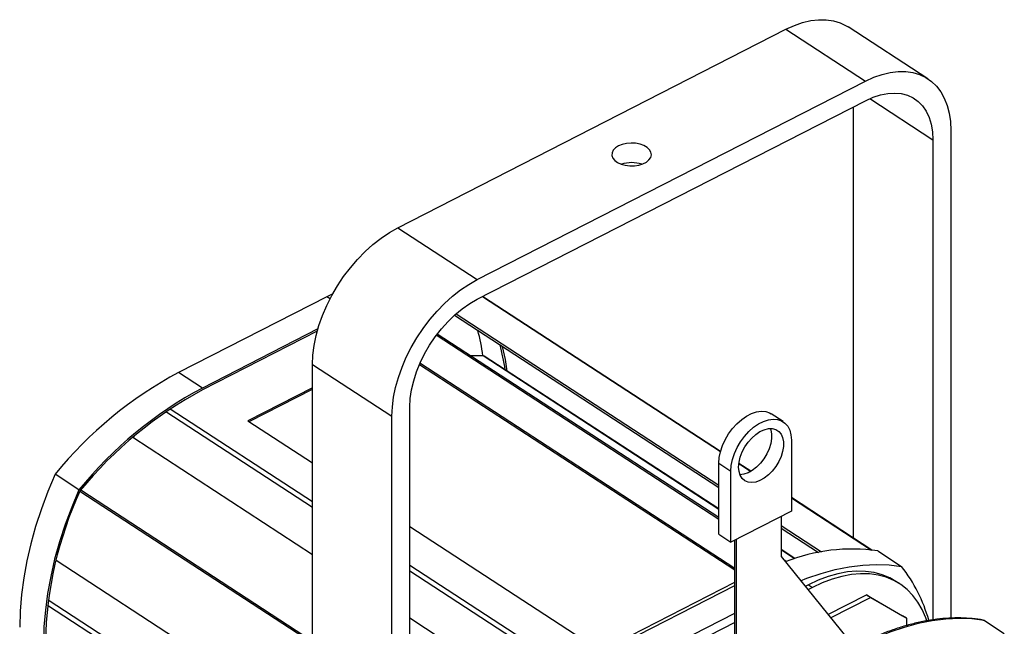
# Model space of a CAD drawing. Header units: millimetres. Extents: x 95 to 1438, y 98 to 1400.
# Tile 3 of 4: x 708 to 1036, y 528 to 730. Entities that reach past the tile are written whole.
import ezdxf

# ---------------------------------------------------------------- set-up
doc = ezdxf.new("R2010")
doc.units = ezdxf.units.MM

msp = doc.modelspace()

# ---------------------------------------------------------------- linework, layer by layer
at = {"color": 7, "linetype": 'Continuous', "lineweight": 25}
for p, q in [((833.75, 660.53), (963.26, 726.74)), ((963.26, 726.74), (989.78, 709.45)), ((1010.53, 710.26), (984.01, 727.55)), ((860.27, 643.24), (989.78, 709.45)), ((860.27, 636.71), (989.78, 702.92)), ((985.72, 700.85), (985.72, 557.04)), ((1012.24, 689.91), (1012.24, 529.74)), ((1018.23, 692.97), (1018.23, 530.31)), ((833.75, 660.53), (860.27, 643.24)), ((810.06, 637.54), (760.65, 612.28)), ((812.09, 638.55), (810.06, 637.54)), ((941.42, 585.92), (862.08, 637.64)), ((852.68, 631.39), (940.86, 573.91)), ((853.22, 631.87), (940.86, 574.74)), ((807.11, 626.78), (768.6, 607.09)), ((806.89, 626.02), (768.6, 606.44)), ((940.86, 563.86), (846.92, 625.09)), ((862.2, 617.87), (858.02, 617.86)), ((940.86, 566.74), (862.57, 617.77)), ((805.3, 614.96), (831.82, 597.67)), ((805.3, 411.16), (805.3, 614.96)), ((841, 614.96), (946.17, 546.41)), ((946.17, 546.9), (841.17, 615.34)), ((768.6, 607.09), (760.65, 612.28)), ((805.3, 607.18), (783.76, 596.17)), ((784.18, 595.89), (805.3, 606.69)), ((837.81, 392.51), (837.81, 600.73)), ((962.32, 595.88), (958.34, 598.47)), ((783.76, 596.17), (805.3, 582.13)), ((831.82, 389.45), (831.82, 597.67)), ((745.36, 590.65), (805.3, 551.58)), ((745.74, 590.97), (745.58, 590.51)), ((965.05, 589.74), (965.05, 566.06)), ((940.86, 582), (944.84, 579.4)), ((940.86, 558.32), (940.86, 582)), ((951.54, 579.32), (947.53, 581.93)), ((727.41, 573.15), (719.46, 578.34)), ((944.84, 555.72), (944.84, 579.4)), ((991.85, 553.05), (965.05, 570.52)), ((965.05, 566.06), (944.84, 555.72)), ((961.6, 564.29), (961.6, 550.86)), ((837.81, 560.94), (901.44, 519.45)), ((961.6, 561.22), (975.08, 552.43)), ((961.6, 560.39), (974.09, 552.25)), ((940.86, 558.32), (944.84, 555.72)), ((946.17, 521.91), (946.17, 556.41)), ((946.7, 521.57), (946.7, 556.68)), ((966.21, 550.21), (961.6, 553.22)), ((993.85, 552.75), (1001.81, 547.56)), ((719.84, 549.64), (719.76, 549.56)), ((719.78, 549.67), (805.3, 493.93)), ((961.6, 550.86), (985.99, 520.76)), ((963.31, 549.22), (962.5, 549.75)), ((901.44, 519.45), (946.17, 542.32)), ((1001.27, 541.73), (999.94, 542.59)), ((903.26, 519.32), (946.17, 541.26)), ((970.73, 541.46), (969.66, 540.91)), ((972.05, 540.59), (970.54, 539.82)), ((970.73, 541.46), (972.05, 540.59)), ((977.26, 531.53), (990.11, 538.1)), ((978.15, 530.44), (991.44, 537.23)), ((991.44, 537.23), (990.11, 538.1)), ((990.11, 538.1), (1002.09, 531.16)), ((991.44, 537.23), (1003.41, 530.29)), ((837.81, 530.39), (879.56, 503.17)), ((946.17, 528.9), (901.1, 505.86)), ((911.21, 514.13), (946.17, 532)), ((1003.41, 530.29), (1002.09, 531.16)), ((1003.41, 530.29), (1003.41, 527.85)), ((1029.46, 529.54), (1036.09, 525.22))]:
    msp.add_line(p, q, dxfattribs=at)
at = {"color": 8, "linetype": 'Continuous', "lineweight": 25}
for p, q in [((991.22, 703.61), (1012.24, 689.91)), ((811.16, 636.82), (810.06, 637.54)), ((862.05, 637.62), (941.41, 585.88)), ((940.86, 563.26), (846.62, 624.69)), ((940.86, 566.6), (862.2, 617.87)), ((805.3, 567.21), (756.36, 599.11)), ((757.88, 600.14), (805.3, 569.23)), ((947.53, 581.9), (951.51, 579.3)), ((727.76, 572.69), (805.3, 522.14)), ((728, 573.08), (805.3, 522.69)), ((965.05, 570.47), (991.77, 553.06)), ((966.07, 550.16), (961.6, 553.08)), ((837.81, 548.04), (892.03, 512.69)), ((890.52, 511.66), (837.81, 546.02)), ((717.19, 536.41), (805.3, 478.97)), ((805.3, 476.98), (716.95, 534.57))]:
    msp.add_line(p, q, dxfattribs=at)
at = {"color": 7, "linetype": 'Continuous', "lineweight": 25, "flags": 128}
for points in [[(963.26, 726.74), (966.05, 728.02), (968.81, 728.98), (971.52, 729.63), (974.15, 729.94), (976.67, 729.93), (979.07, 729.59), (981.31, 728.92), (983.38, 727.94), (984.01, 727.55)], [(989.78, 709.45), (992.57, 710.73), (995.33, 711.7), (998.04, 712.34), (1000.67, 712.66), (1003.19, 712.65), (1005.58, 712.3), (1007.83, 711.64), (1009.9, 710.65), (1011.77, 709.35), (1013.43, 707.76), (1014.87, 705.88), (1016.06, 703.74), (1017, 701.35), (1017.68, 698.74), (1018.09, 695.94), (1018.23, 692.97)], [(989.78, 702.92), (992.29, 704.05), (994.78, 704.86), (997.2, 705.34), (999.52, 705.48), (1001.73, 705.28), (1003.78, 704.74), (1005.66, 703.87), (1007.34, 702.68), (1008.8, 701.18), (1010.01, 699.4), (1010.98, 697.35), (1011.68, 695.07), (1012.1, 692.58), (1012.24, 689.91)], [(907.39, 687.84), (906.37, 687.18), (905.64, 686.41), (905.23, 685.55), (905.19, 684.67), (905.49, 683.8), (906.14, 683), (907.08, 682.3), (908.28, 681.75), (909.67, 681.38), (911.17, 681.2), (912.7, 681.22), (914.18, 681.45), (915.54, 681.86), (916.68, 682.45), (917.56, 683.17), (918.13, 684), (918.36, 684.87), (918.23, 685.75), (917.75, 686.59), (916.95, 687.35), (915.87, 687.97), (914.57, 688.44), (913.11, 688.72), (911.59, 688.8), (910.07, 688.67), (908.64, 688.35), (907.39, 687.84)], [(805.3, 614.96), (805.44, 618.07), (805.84, 621.29), (806.52, 624.59), (807.46, 627.94), (808.66, 631.3), (810.09, 634.65), (811.76, 637.94), (813.63, 641.16), (815.7, 644.26), (817.94, 647.22), (820.34, 650.01), (822.86, 652.6), (825.49, 654.97), (828.2, 657.09), (830.96, 658.95), (833.75, 660.53)], [(831.82, 597.67), (831.95, 600.78), (832.36, 604), (833.04, 607.3), (833.98, 610.65), (835.18, 614.01), (836.61, 617.36), (838.27, 620.65), (840.15, 623.87), (842.22, 626.97), (844.46, 629.93), (846.86, 632.72), (849.38, 635.31), (852.01, 637.68), (854.72, 639.81), (857.48, 641.67), (860.27, 643.24)], [(837.81, 600.73), (837.95, 603.55), (838.37, 606.47), (839.07, 609.47), (840.03, 612.5), (841.25, 615.52), (842.71, 618.51), (844.38, 621.42), (846.26, 624.21), (848.32, 626.85), (850.52, 629.3), (852.85, 631.54), (855.27, 633.54), (857.75, 635.27), (860.27, 636.71)], [(870.3, 612.73), (869.67, 616.65), (868.72, 620.94)], [(940.86, 582), (941, 583.88), (941.41, 585.86), (942.08, 587.87), (942.99, 589.86), (944.12, 591.77), (945.44, 593.57), (946.91, 595.18), (948.48, 596.58), (950.13, 597.72), (951.8, 598.58), (953.45, 599.12), (955.03, 599.33), (956.49, 599.22), (957.81, 598.77), (958.34, 598.47)], [(944.84, 579.4), (944.97, 581.29), (945.38, 583.26), (946.06, 585.27), (946.97, 587.26), (948.1, 589.18), (949.42, 590.97), (950.88, 592.59), (952.46, 593.99), (954.11, 595.13), (955.78, 595.98), (957.42, 596.53), (959, 596.74), (960.47, 596.63), (961.79, 596.18), (962.92, 595.42), (963.83, 594.36), (964.5, 593.04), (964.91, 591.48), (965.05, 589.74)], [(947.46, 580.74), (947.59, 582.36), (947.99, 584.05), (948.65, 585.77), (949.53, 587.44), (950.6, 589), (951.83, 590.41), (953.18, 591.6), (954.59, 592.55), (956.01, 593.2), (957.39, 593.54), (958.69, 593.56), (959.85, 593.25), (960.83, 592.63), (961.6, 591.71), (962.13, 590.54), (962.4, 589.16), (962.4, 587.61), (962.13, 585.94), (961.6, 584.23), (960.83, 582.53), (959.85, 580.91), (958.69, 579.41), (957.39, 578.11), (956.01, 577.03), (954.59, 576.23), (953.18, 575.73), (951.83, 575.55), (950.6, 575.7), (949.53, 576.17), (948.65, 576.94), (947.99, 577.98), (947.59, 579.27), (947.46, 580.74)], [(957.99, 593.59), (958.15, 593.14), (958.42, 591.75), (958.42, 590.2), (958.15, 588.54), (957.62, 586.82), (956.85, 585.13), (955.87, 583.5), (954.71, 582.01), (953.41, 580.7), (952.03, 579.63), (950.61, 578.83), (949.2, 578.33), (947.92, 578.15)], [(719.46, 578.34), (717.03, 572.55), (714.87, 566.74), (712.97, 560.94), (711.36, 555.15), (710.03, 549.42), (708.99, 543.75), (708.24, 538.17), (707.79, 532.71), (707.64, 527.37)], [(727.41, 573.15), (724.99, 567.36), (722.82, 561.56), (720.93, 555.75), (719.31, 549.97), (717.98, 544.23), (716.94, 538.56), (716.2, 532.99), (715.75, 527.52), (715.6, 522.19)], [(968.11, 542.83), (970.24, 543.66), (975.01, 545.28), (979.72, 546.56), (984.35, 547.48), (988.9, 548.04), (993.33, 548.24), (997.64, 548.08), (1001.81, 547.56)], [(999.94, 542.59), (997.85, 543.78), (995.33, 544.82), (992.63, 545.54), (989.79, 545.94), (986.82, 546), (983.73, 545.74), (980.56, 545.15), (977.32, 544.23), (974.04, 543), (970.73, 541.46)], [(1010.29, 529.46), (1009.94, 530.46), (1008.73, 533.21), (1007.28, 535.71), (1005.58, 537.94), (1003.66, 539.9), (1001.52, 541.56), (999.18, 542.92), (996.65, 543.96), (993.96, 544.68), (991.12, 545.07), (988.14, 545.14), (985.06, 544.87), (981.89, 544.28), (978.65, 543.37), (975.36, 542.13), (972.05, 540.59)], [(1029.46, 529.54), (1025.29, 530.06), (1020.98, 530.22), (1016.54, 530.02), (1012, 529.45), (1007.36, 528.53), (1002.65, 527.26), (997.89, 525.64), (993.09, 523.67), (988.27, 521.37)]]:
    msp.add_lwpolyline(points, dxfattribs=at)
at = {"color": 7, "linetype": 'Continuous', "lineweight": 25}
for centre, radius, start, end in [((911.76, 671.54), 10.74, 71.5484, 108.4516), ((795.4, 608.47), 67.45, 8.0133, 15.3567), ((802.9, 603.65), 67.37, 8.1459, 15.3581), ((862.22, 617.21), 0.658, 57.5508, 91.284), ((825.05, 492.17), 136.29, 118.1991, 140.7837), ((833, 486.98), 136.29, 118.1991, 140.7837), ((832.45, 487.33), 135.14, 118.1938, 140.7169), ((842.7, 519.8), 126.53, 155.1895, 178.7833), ((985.23, 493.32), 60.05, 81.7393, 111.7084), ((961.84, 516.11), 50.87, 15.3942, 38.1987)]:
    msp.add_arc(centre, radius, start, end, dxfattribs=at)
for points, knots in [([(1029.03, 529.7), (1028.45, 529.8), (1026.64, 530.09), (1023.5, 530.37), (1019.59, 530.43), (1015.59, 530.21), (1011.5, 529.7), (1007.34, 528.9), (1003.12, 527.82), (998.86, 526.46), (994.56, 524.83), (990.75, 523.16), (988.38, 521.97), (987.45, 521.5)], [0, 0, 0, 0, 0.04612, 0.144411, 0.242836, 0.341448, 0.440223, 0.539135, 0.638153, 0.737251, 0.836402, 0.935587, 1, 1, 1, 1]), ([(1029.03, 529.7), (1029.09, 529.69), (1029.24, 529.67), (1029.38, 529.59), (1029.46, 529.54)], [0, 0, 0, 0, 0.38881, 1, 1, 1, 1])]:
    msp.add_open_spline(points, degree=3, knots=knots, dxfattribs=at)

doc.saveas('drawing.dxf')
